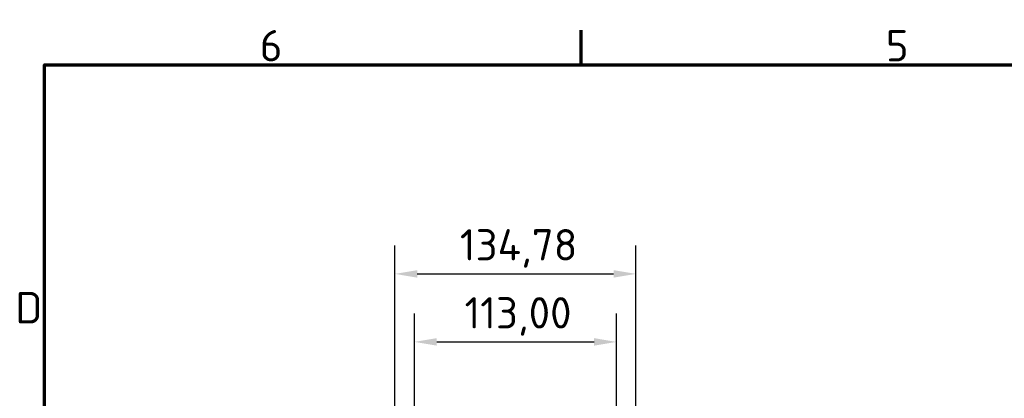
# Model space of a CAD drawing. Header units: millimetres. Extents: x 0 to 2100, y 0 to 1485.
# Tile 28 of 40: x 36 to 587, y 1249 to 1460. Entities that reach past the tile are written whole.
import ezdxf

# ---------------------------------------------------------------- set-up
doc = ezdxf.new("R2010")
doc.units = ezdxf.units.MM
doc.header["$LTSCALE"] = 5
doc.layers.add('Bemaßung (ISO)', color=7, linetype='Continuous', lineweight=25)
doc.layers.add('Rahmen (ISO)', color=7, linetype='Continuous', lineweight=70)
doc.styles.add('Notiztext (DIN)', font='isocpeur.ttf')
doc.dimstyles.new('Standard (DIN)', dxfattribs={"dimscale": 5, "dimtxt": 3.5, "dimasz": 2.5, "dimexe": 3.175, "dimexo": 0.8, "dimgap": 0.8, "dimtad": 1, "dimrnd": 1e-08, "dimzin": 0, "dimtxsty": 'Notiztext (DIN)', "dimcen": 0.09, "dimdle": 10, "dimclrd": 256, "dimclre": 256, "dimclrt": 256, "dimadec": 0, "dimazin": 0, "dimtfac": 1, "dimtmove": 0, "dimatfit": 3, "dimfxl": 1, "dimtolj": 1, "dimtzin": 0, "dimlwd": -1, "dimlwe": -1, "dimarcsym": 0})

# ---------------------------------------------------------------- blocks, each defined once
blk = doc.blocks.new('Ränder Standardrahmen')
at = {"layer": 'Rahmen (ISO)'}
blk.add_line((70, 287), (70, 290.9), dxfattribs=at)
at = {"layer": 'Rahmen (ISO)', "flags": 128}
blk.add_lwpolyline([(10, 10), (10, 287), (410, 287), (410, 10), (10, 10)], dxfattribs=at)
at = {"layer": 'Rahmen (ISO)', "char_height": 3.5, "attachment_point": 7, "style": 'Notiztext (DIN)'}
for s, insert in [('6', (34.08, 287.4)), ('5', (104.08, 287.4)), ('D', (6.75, 258.13))]:
    blk.add_mtext(s, dxfattribs=dict(at, insert=insert))
blk = doc.blocks.new('*D19')
at = {"layer": 'Bemaßung (ISO)'}
for p, q in [((245.95, 1190.45), (245.95, 1334.15)), ((380.73, 1190.45), (380.73, 1334.15)), ((258.45, 1318.28), (368.23, 1318.28))]:
    blk.add_line(p, q, dxfattribs=at)
for points in [[(258.45, 1320.36), (258.45, 1316.19), (245.95, 1318.28)], [(368.23, 1320.36), (368.23, 1316.19), (380.73, 1318.28)]]:
    blk.add_solid(points, dxfattribs=at)
at = {"layer": 'Defpoints', "color": 0}
for p in [(380.73, 1318.28), (245.95, 1186.45), (380.73, 1186.45)]:
    blk.add_point(p, dxfattribs=at)
at = {"layer": 'Bemaßung (ISO)', "insert": (282.28, 1343.28), "char_height": 17.5, "attachment_point": 1, "style": 'Notiztext (DIN)'}
blk.add_mtext('\\A1;134,78', dxfattribs=at)
blk = doc.blocks.new('*D20')
at = {"layer": 'Bemaßung (ISO)'}
for p, q in [((256.84, 1170.41), (256.84, 1296.17)), ((369.84, 1170.41), (369.84, 1296.17)), ((269.34, 1280.29), (357.34, 1280.29))]:
    blk.add_line(p, q, dxfattribs=at)
for points in [[(269.34, 1282.38), (269.34, 1278.21), (256.84, 1280.29)], [(357.34, 1282.38), (357.34, 1278.21), (369.84, 1280.29)]]:
    blk.add_solid(points, dxfattribs=at)
at = {"layer": 'Defpoints', "color": 0}
for p in [(369.84, 1280.29), (256.84, 1166.41), (369.84, 1166.41)]:
    blk.add_point(p, dxfattribs=at)
at = {"layer": 'Bemaßung (ISO)', "insert": (284.9, 1305.29), "char_height": 17.5, "attachment_point": 1, "style": 'Notiztext (DIN)'}
blk.add_mtext('\\A1;113,00', dxfattribs=at)

msp = doc.modelspace()

# ---------------------------------------------------------------- block references
at = {"xscale": 5, "yscale": 5, "zscale": 5}
msp.add_blockref('Ränder Standardrahmen', (0, 0), dxfattribs=at)

# ---------------------------------------------------------------- dimensions: what is measured, and where the dimension line sits
at = {"layer": 'Bemaßung (ISO)'}
dim = msp.add_linear_dim(base=(380.729, 1318.277), p1=(245.947, 1186.451), p2=(380.729, 1186.451), dimstyle='Standard (DIN)', override={"dimgap": 0.8, "dimdec": 2, "dimtol": 0, "dimlim": 0, "dimtp": 0, "dimtm": 0, "dimtdec": 2, "dimtofl": 0, "dimatfit": 1}, dxfattribs=at)
dim.commit()
dim.dimension.update_dxf_attribs({"geometry": '*D19', "text_midpoint": (313.338, 1318.277), "dimtype": 160})
dim = msp.add_linear_dim(base=(369.838, 1280.293), p1=(256.838, 1166.408), p2=(369.838, 1166.408), angle=180, dimstyle='Standard (DIN)', override={"dimgap": 0.8, "dimdec": 2, "dimtol": 0, "dimlim": 0, "dimtp": 0, "dimtm": 0, "dimtdec": 2, "dimtofl": 0, "dimatfit": 1}, dxfattribs=at)
dim.commit()
dim.dimension.update_dxf_attribs({"geometry": '*D20', "text_midpoint": (313.338, 1280.293), "dimtype": 160})

doc.saveas('drawing.dxf')
